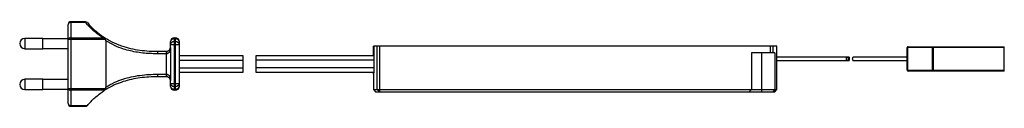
# Paper-space layout '_Oben' of a CAD drawing. Header units: millimetres. Extents: x -218 to 168, y -24 to 10.
import ezdxf

# ---------------------------------------------------------------- set-up
doc = ezdxf.new("R2010")
doc.units = ezdxf.units.MM

psp = doc.layouts.new('_Oben')

# ---------------------------------------------------------------- linework, layer by layer
at = {"color": 7, "linetype": 'Continuous', "lineweight": 25}
for p, q in [((-198.5, -22.53), (-198.5, 8.53)), ((-191.74, 9.53), (-197.5, 9.53)), ((-197.5, 9.53), (-197.5, -23.53)), ((-191.74, 9.21), (-197.5, 9.21)), ((-191.74, 9.53), (-191.74, 9.21)), ((-208.5, 3), (-215.5, 3)), ((-215.5, 3), (-215.5, -1)), ((-208.5, -1), (-208.5, 3)), ((-198.5, 2.9), (-208.5, 2.9)), ((-183.9, 2.61), (-198.5, 2.61)), ((-197.5, 3.29), (-184.99, 3.29)), ((-183.9, 2.61), (-183.93, 2.66)), ((-183.75, 2.11), (-183.75, -16.11)), ((-158.5, -0.5), (-158.5, 1.75)), ((-158.5, 0.63), (-155, 0.63)), ((-157, 3.25), (-157, -17.25)), ((-157, 3.25), (-156.5, 3.25)), ((-156.5, 2.81), (-157, 2.81)), ((-157, 1.69), (-156.5, 1.69)), ((-156.5, -17.25), (-156.5, 3.25)), ((-155, 1.75), (-155, -15.75)), ((-79, 0), (-79, -3.75)), ((79, 0), (-79, 0)), ((-78.99, -3.75), (-78.99, 0)), ((-78.98, 0), (-78.98, -1.6)), ((-77.48, -17), (-77.48, 0)), ((-76.49, -18), (-76.49, 0)), ((76.49, -2.6), (76.49, 0)), ((77.48, -2.6), (77.48, 0)), ((79, -17), (79, 0)), ((-215.5, -1), (-208.5, -1)), ((-208.5, -0.9), (-198.5, -0.9)), ((-163.5, -2), (-160, -2)), ((-160, -11), (-160, -3)), ((-159.95, -3), (-160, -3)), ((-158.5, -0.5), (-158.44, -0.5)), ((-158.44, -0.5), (-158.44, -13.5)), ((-130, -3.75), (-155, -3.75)), ((-130, -10.25), (-130, -3.75)), ((-78.89, -3.75), (-125, -3.75)), ((-125, -3.75), (-125, -10.25)), ((-78.98, -1.6), (-78.89, -1.6)), ((-78.89, 0), (-78.89, -8.75)), ((-78.89, -1.6), (-78.89, 0)), ((78.22, -2.6), (69, -2.6)), ((69, -2.6), (69, -17)), ((73, -2.6), (73, -18)), ((78.22, -2.6), (78.22, -17)), ((168, -0.55), (130, -0.55)), ((130, -9.45), (130, -0.55)), ((130.09, -0.55), (130.09, -9.45)), ((130.3, -0.25), (168, -0.25)), ((139.91, -9.45), (139.91, -0.55)), ((140.12, -0.25), (140.12, -9.75)), ((168, -9.75), (168, -0.25)), ((-155, -5.55), (-130, -5.55)), ((-78.89, -5.55), (-125, -5.55)), ((107.13, -4.35), (79, -4.35)), ((79, -5.65), (107.13, -5.65)), ((107.27, -4.36), (107.13, -4.35)), ((107.13, -5.65), (107.27, -5.64)), ((107.27, -4.36), (107.27, -5.64)), ((130, -4.35), (108.87, -4.35)), ((108.87, -5.65), (130, -5.65)), ((-160, -11), (-159.95, -11)), ((-155, -8.45), (-130, -8.45)), ((-155, -10.25), (-130, -10.25)), ((-78.89, -8.45), (-125, -8.45)), ((-125, -10.25), (-78.91, -10.25)), ((-79, -10.25), (-79, -17)), ((130, -9.45), (168, -9.45)), ((168, -9.75), (130.3, -9.75)), ((-208.5, -13), (-215.5, -13)), ((-215.5, -13), (-215.5, -17)), ((-208.5, -17), (-208.5, -13)), ((-198.5, -13.1), (-208.5, -13.1)), ((-160, -12), (-163.5, -12)), ((-158.5, -15.75), (-158.5, -13.5)), ((-158.44, -13.5), (-158.5, -13.5)), ((-158.5, -14.63), (-155, -14.63)), ((-215.5, -17), (-208.5, -17)), ((-208.5, -16.9), (-198.5, -16.9)), ((-198.5, -16.61), (-183.9, -16.61)), ((-184.28, -17.29), (-197.5, -17.29)), ((-184.5, -17.48), (-184.28, -17.29)), ((-156.5, -15.69), (-157, -15.69)), ((-157, -16.81), (-156.5, -16.81)), ((-156.5, -17.25), (-157, -17.25)), ((-79, -17), (-78, -18)), ((-79, -17), (79, -17)), ((78, -18), (-78, -18)), ((-76.49, -18), (-77.48, -17)), ((68, -18), (69, -17)), ((78, -18), (79, -17)), ((-197.5, -23.21), (-191.01, -23.21)), ((-197.5, -23.53), (-191.28, -23.53))]:
    psp.add_line(p, q, dxfattribs=at)
at = {"color": 7, "linetype": 'Continuous', "lineweight": 25, "flags": 128}
for points in [[(106.93, -5), (106.93, -5.11), (106.91, -5.22), (106.88, -5.33), (106.85, -5.42), (106.8, -5.5), (106.75, -5.56), (106.69, -5.61), (106.62, -5.64), (106.56, -5.65), (106.49, -5.64), (106.43, -5.61), (106.37, -5.56), (106.32, -5.5), (106.27, -5.42), (106.23, -5.33), (106.21, -5.22), (106.19, -5.11), (106.18, -5), (106.19, -4.89), (106.21, -4.78), (106.23, -4.68), (106.27, -4.58), (106.32, -4.5), (106.37, -4.44), (106.43, -4.39), (106.49, -4.36), (106.56, -4.35), (106.62, -4.36), (106.69, -4.39), (106.75, -4.44), (106.8, -4.5), (106.85, -4.58), (106.88, -4.68), (106.91, -4.78), (106.93, -4.89), (106.93, -5)], [(107.27, -5.64), (107.2, -5.62), (107.14, -5.57), (107.08, -5.51), (107.03, -5.43), (106.99, -5.34), (106.96, -5.23), (106.95, -5.12), (106.94, -5), (106.95, -4.88), (106.96, -4.77), (106.99, -4.66), (107.03, -4.57), (107.08, -4.49), (107.14, -4.43), (107.2, -4.38), (107.27, -4.36)], [(108.87, -4.35), (108.8, -4.36), (108.74, -4.39), (108.68, -4.44), (108.63, -4.5), (108.58, -4.58), (108.54, -4.68), (108.52, -4.78), (108.5, -4.89), (108.49, -5), (108.5, -5.11), (108.52, -5.22), (108.54, -5.33), (108.58, -5.42), (108.63, -5.5), (108.68, -5.56), (108.74, -5.61), (108.8, -5.64), (108.87, -5.65), (108.87, -5.65)]]:
    psp.add_lwpolyline(points, dxfattribs=at)
at = {"color": 7, "linetype": 'Continuous', "lineweight": 25}
for centre, radius, start, end in [((-197.5, 8.53), 1, 90, 180), ((-197.63, 8.33), 0.888, 81.3043, 167.1625), ((-191.74, 8.53), 1, 41.118, 90), ((-191.38, 8.68), 0.645, 52.5267, 124.0004), ((-215.5, 1), 2, 90, 270), ((-197.63, 2.41), 0.888, 81.3043, 167.1625), ((-184.14, 2.81), 0.374, 67.3243, 129.132), ((-184.34, 2.85), 0.455, 334.4147, 41.0503), ((-157, 1.75), 1.5, 90, 180), ((-157.19, 1.48), 1.34, 81.9505, 168.5782), ((-157.19, 0.36), 1.34, 81.9505, 168.5782), ((-156.5, 1.75), 1.5, 0, 90), ((-156.31, 1.48), 1.34, 11.4218, 98.0495), ((-156.31, 0.36), 1.34, 11.4218, 98.0495), ((-170.83, -2.75), 7.37, 358.0586, 5.8423), ((-163.14, -2.75), 3.14, 355.4683, 13.8357), ((-165.18, -2.75), 5.24, 357.2698, 8.2413), ((-160, -0.5), 1.5, 351.8228, 360), ((-158.33, -0.73), 0.189, 175.304, 222.0862), ((130.3, -0.55), 0.3, 90, 180), ((130.35, -0.51), 0.268, 101.4218, 188.0495), ((140.18, -0.51), 0.268, 101.4218, 188.0495), ((-170.83, -11.25), 7.37, 354.1577, 1.9414), ((-163.14, -11.25), 3.14, 346.1643, 4.5317), ((-165.18, -11.25), 5.24, 351.7587, 2.7302), ((130.3, -9.45), 0.3, 180, 270), ((130.35, -9.49), 0.268, 171.9505, 258.5782), ((140.18, -9.49), 0.268, 171.9505, 258.5782), ((-215.5, -15), 2, 90, 270), ((-158.33, -13.27), 0.189, 137.9138, 184.696), ((-160, -13.5), 1.5, 0, 8.1772), ((-157.19, -14.36), 1.34, 191.4218, 278.0495), ((-156.31, -14.36), 1.34, 261.9505, 348.5782), ((-197.63, -16.41), 0.888, 192.8375, 278.6957), ((-157.19, -15.48), 1.34, 191.4218, 278.0495), ((-157, -15.75), 1.5, 180, 270), ((-156.31, -15.48), 1.34, 261.9505, 348.5782), ((-156.5, -15.75), 1.5, 270, 0), ((-197.5, -22.53), 1, 180, 270), ((-197.63, -22.33), 0.888, 192.8375, 278.6957)]:
    psp.add_arc(centre, radius, start, end, dxfattribs=at)
for points, knots in [([(-184.99, 3.29), (-186.22, 4.16), (-188.75, 5.97), (-190.73, 8.11), (-191.74, 9.21)], [0, 0, 0, 0, 0.485634, 1, 1, 1, 1]), ([(-190.99, 9.19), (-190, 8.12), (-188, 5.99), (-185.46, 4.08), (-184.06, 3.19), (-183.99, 3.15)], [0, 0, 0, 0, 0.4867367, 0.9763002, 1, 1, 1, 1]), ([(-184.99, 3.29), (-184.99, 3.29), (-184.78, 3.23), (-184.58, 3.16), (-184.37, 3.1)], [0, 0, 0, 0, 0.011663, 1, 1, 1, 1]), ([(-183.93, 2.66), (-183.98, 2.74), (-184.07, 2.9), (-184.23, 3.04), (-184.34, 3.08), (-184.37, 3.1)], [0, 0, 0, 0, 0.469353, 0.83627, 1, 1, 1, 1]), ([(-183.99, 3.15), (-182.87, 2.5), (-180.62, 1.21), (-176.92, -0.2), (-173.19, -1.15), (-169.54, -1.72), (-166.39, -1.96), (-164.37, -2), (-163.59, -2), (-163.5, -2), (-163.5, -2)], [0, 0, 0, 0, 0.19304, 0.3859399, 0.5542369, 0.7233347, 0.892234, 0.9882754, 0.9999973, 1, 1, 1, 1]), ([(-183.75, 2.11), (-183.75, 2.14), (-183.75, 2.27), (-183.81, 2.44), (-183.88, 2.57), (-183.9, 2.61)], [0, 0, 0, 0, 0.144171, 0.741938, 1, 1, 1, 1]), ([(-163.47, -3), (-164.27, -2.99), (-166.91, -2.96), (-170.5, -2.63), (-174.15, -1.92), (-177.21, -1.07), (-180.52, 0.21), (-182.66, 1.47), (-183.75, 2.11)], [0, 0, 0, 0, 0.111546, 0.367517, 0.498344, 0.629094, 0.811728, 1, 1, 1, 1]), ([(-160, -3), (-160.67, -3), (-161.82, -3), (-162.98, -3), (-163.47, -3)], [0, 0, 0, 0, 0.576511, 1, 1, 1, 1]), ([(-160, -2), (-159.91, -1.99), (-159.77, -1.99), (-159.51, -1.93), (-159.19, -1.79), (-158.82, -1.47), (-158.6, -1.13), (-158.54, -0.81), (-158.52, -0.71)], [0, 0, 0, 0, 0.101267, 0.143323, 0.295719, 0.527276, 0.856054, 1, 1, 1, 1]), ([(-158.47, -0.86), (-158.49, -1.02), (-158.55, -1.49), (-158.76, -2.11), (-159.14, -2.65), (-159.51, -2.91), (-159.78, -2.99), (-159.91, -3), (-159.95, -3)], [0, 0, 0, 0, 0.1680691, 0.4993051, 0.7220301, 0.8664239, 0.9593265, 1, 1, 1, 1]), ([(-158.52, -0.71), (-158.5, -0.64), (-158.48, -0.57), (-158.44, -0.5), (-158.44, -0.5)], [0, 0, 0, 0, 0.9827602, 1, 1, 1, 1]), ([(-158.44, -0.5), (-158.44, -0.5), (-158.45, -0.62), (-158.46, -0.74), (-158.47, -0.86)], [0, 0, 0, 0, 0.027292, 1, 1, 1, 1]), ([(-183.75, -16.11), (-183.75, -16.11), (-182.64, -15.4), (-180.5, -14.22), (-177.11, -12.9), (-173.82, -11.99), (-170.42, -11.39), (-166.96, -11.06), (-164.63, -11.02), (-163.47, -11)], [0, 0, 0, 0, 0.000003, 0.20002, 0.358345, 0.51759, 0.676442, 0.838193, 1, 1, 1, 1]), ([(-163.47, -11), (-162.8, -11), (-161.64, -11), (-160.49, -11), (-160, -11)], [0, 0, 0, 0, 0.576457, 1, 1, 1, 1]), ([(-159.95, -11), (-159.87, -11.01), (-159.66, -11.02), (-159.46, -11.13), (-159.21, -11.31), (-158.88, -11.68), (-158.59, -12.32), (-158.51, -12.88), (-158.47, -13.14)], [0, 0, 0, 0, 0.083182, 0.203538, 0.221684, 0.406413, 0.720165, 1, 1, 1, 1]), ([(-78.89, -8.75), (-78.89, -9), (-78.89, -9.51), (-78.9, -10.18), (-78.92, -10.69), (-78.94, -10.99), (-78.96, -11.03), (-78.97, -10.8), (-78.98, -10.52), (-78.98, -10.28), (-78.98, -10.25)], [0, 0, 0, 0, 0.1401125, 0.2802235, 0.4203768, 0.5605978, 0.7008488, 0.8410832, 0.9812821, 1, 1, 1, 1]), ([(-163.5, -12), (-163.5, -12), (-164.64, -12), (-166.93, -12.06), (-170.35, -12.38), (-173.72, -12.98), (-177, -13.86), (-179.91, -14.96), (-182.41, -16.17), (-183.8, -17.04), (-184.5, -17.48)], [0, 0, 0, 0, 0.000003, 0.152336, 0.304622, 0.456469, 0.608683, 0.760037, 0.879945, 1, 1, 1, 1]), ([(-158.52, -13.29), (-158.56, -13.13), (-158.65, -12.76), (-158.94, -12.4), (-159.31, -12.15), (-159.59, -12.05), (-159.8, -12.01), (-159.92, -12), (-160, -12)], [0, 0, 0, 0, 0.250903, 0.56988, 0.763106, 0.872939, 0.910373, 1, 1, 1, 1]), ([(-158.44, -13.5), (-158.44, -13.5), (-158.48, -13.43), (-158.5, -13.36), (-158.52, -13.29)], [0, 0, 0, 0, 0.01724, 1, 1, 1, 1]), ([(-158.47, -13.14), (-158.46, -13.26), (-158.45, -13.38), (-158.44, -13.5), (-158.44, -13.5)], [0, 0, 0, 0, 0.972708, 1, 1, 1, 1]), ([(-191.01, -23.21), (-190.07, -22.18), (-188.16, -20.11), (-185.73, -18.36), (-184.5, -17.48)], [0, 0, 0, 0, 0.495727, 1, 1, 1, 1]), ([(-184.28, -17.29), (-184.21, -17.19), (-184.08, -16.99), (-183.96, -16.74), (-183.9, -16.61)], [0, 0, 0, 0, 0.497156, 1, 1, 1, 1]), ([(-183.9, -16.61), (-183.84, -16.5), (-183.77, -16.34), (-183.75, -16.17), (-183.75, -16.11)], [0, 0, 0, 0, 0.676885, 1, 1, 1, 1]), ([(-191.01, -23.21), (-191.07, -23.28), (-191.18, -23.4), (-191.27, -23.51), (-191.28, -23.52), (-191.28, -23.52)], [0, 0, 0, 0, 0.393791, 0.724586, 1, 1, 1, 1])]:
    psp.add_open_spline(points, degree=3, knots=knots, dxfattribs=at)
psp.add_open_spline([(78.22, -17), (77.91, -17.33), (77.6, -17.67), (77.3, -18)], degree=3, dxfattribs=at)

doc.saveas('drawing.dxf')
